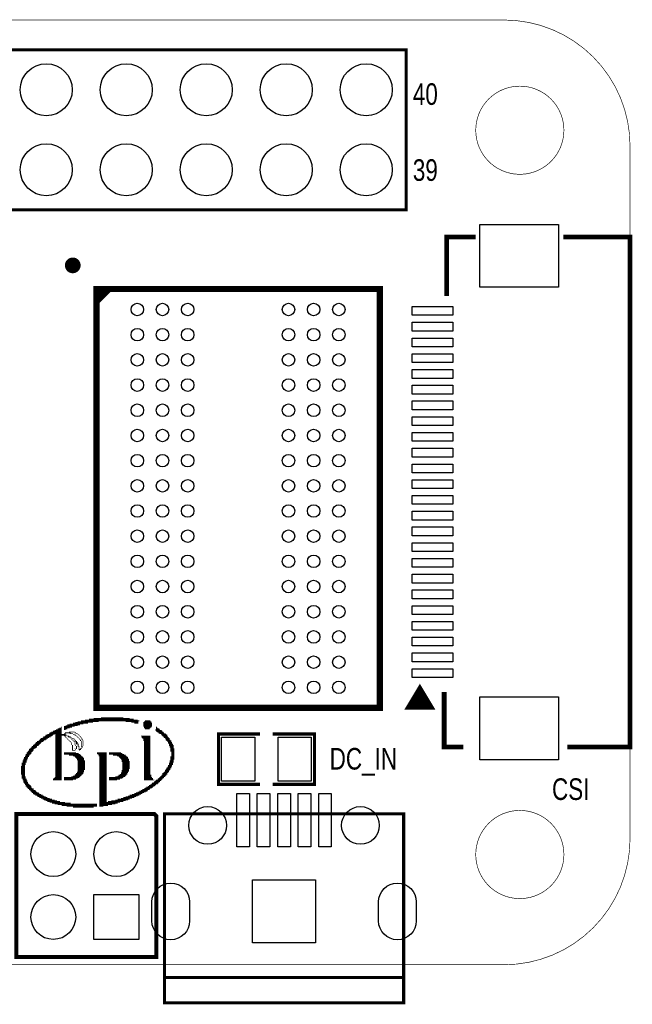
# Model space of a CAD drawing. Extents: x 95.8 to 160.9, y 30.2 to 61.5.
# Tile 3 of 3: x 141.4 to 160.9, y 30.2 to 61.5. Entities that reach past the tile are written whole.
import ezdxf

# ---------------------------------------------------------------- set-up
doc = ezdxf.new("R2010")
doc.units = 0
doc.header["$MEASUREMENT"] = 0
for name, color, linetype in [('BG_OUTLINE', 2, 'CONTINUOUS'), ('BG_SILKSCREEN_TOP', 1, 'CONTINUOUS'), ('PG_SILKSCREEN_TOP', 4, 'CONTINUOUS'), ('PIN_TOP', 5, 'CONTINUOUS')]:
    doc.layers.add(name, color=color, linetype=linetype)

msp = doc.modelspace()

# ---------------------------------------------------------------- linework, layer by layer
at = {"layer": 'BG_OUTLINE', "const_width": 0.01999}
for points in [[(99.821492, 31.496), (156.821505, 31.496, 0.414213), (160.821497, 35.495992), (160.821497, 57.495999, 0.414213), (156.821505, 61.495991), (99.821492, 61.495991, 0.414213), (95.8215, 57.495999), (95.8215, 35.495992, 0.414212)], [(158.721501, 57.995998, 1), (155.921499, 57.996002, 1)], [(158.721501, 34.995993, 1), (155.921499, 34.996007, 1)]]:
    msp.add_lwpolyline(points, format="xyb", close=True, dxfattribs=at)
at = {"layer": 'PG_SILKSCREEN_TOP'}
for points, const_width in [([(102.913307, 60.550806), (153.713307, 60.550806), (153.713307, 55.470806), (135.933307, 55.470806)], 0.099111), ([(155.9179, 54.607409), (154.998395, 54.607409), (154.998395, 52.7304)], 0.1524), ([(158.8262, 38.407289), (160.817611, 38.407289), (160.817611, 54.607409), (158.6992, 54.607409)], 0.1524), ([(143.873195, 52.753311), (144.073905, 52.953895)], 0.200711), ([(143.873195, 52.555089), (144.274489, 52.953895)], 0.200711), ([(154.528596, 39.6621), (153.766596, 39.6621), (154.147596, 40.2971), (154.528596, 39.6621), (154.401596, 39.6621), (154.401596, 39.7637), (153.893596, 39.7637), (153.944396, 39.8653), (154.325396, 39.8653), (154.274596, 39.9415), (153.995196, 39.9415), (154.147596, 40.1701), (154.249196, 40.0177), (154.122196, 40.0177)], 0.127), ([(154.917089, 40.1574), (154.917089, 38.407289), (155.5242, 38.407289)], 0.1524), ([(142.9004, 39.0906), (143.2814, 39.0906)], 0.0254), ([(142.9512, 39.116), (143.3576, 39.116)], 0.0254), ([(143.0274, 39.1414), (143.4592, 39.1414)], 0.0254), ([(143.129, 39.1668), (143.6116, 39.1668)], 0.0254), ([(143.2052, 39.1922), (143.764, 39.1922)], 0.0254), ([(143.2814, 39.2176), (143.9418, 39.2176)], 0.0254), ([(143.383, 39.243), (145.2372, 39.243)], 0.0254), ([(143.51, 39.2684), (145.1864, 39.2684)], 0.0254), ([(143.637, 39.2938), (145.0594, 39.2938)], 0.0254), ([(143.7894, 39.3192), (144.9324, 39.3192)], 0.0254), ([(144.018, 39.3446), (144.7292, 39.3446)], 0.0254), ([(144.8054, 39.2176), (145.2118, 39.2176)], 0.0254), ([(144.9832, 39.1922), (145.2118, 39.1922)], 0.0254), ([(145.0848, 39.1668), (145.2118, 39.1668)], 0.0254), ([(145.3642, 39.1922), (145.6182, 39.1922)], 0.0254), ([(145.3642, 39.1668), (145.6436, 39.1668)], 0.0254), ([(145.3642, 39.1414), (145.6436, 39.1414)], 0.0254), ([(145.3642, 39.116), (145.6436, 39.116)], 0.0254), ([(145.3642, 39.0906), (145.6436, 39.0906)], 0.0254), ([(145.3896, 39.2176), (145.6182, 39.2176)], 0.0254), ([(145.415, 39.243), (145.5928, 39.243)], 0.0254), ([(142.24, 38.7604), (142.4686, 38.7604)], 0.0254), ([(142.2654, 38.7858), (142.494, 38.7858)], 0.0254), ([(142.3162, 38.8112), (142.5448, 38.8112)], 0.0254), ([(142.367, 38.8366), (142.7734, 38.8366)], 0.0254), ([(142.3924, 38.862), (142.7734, 38.862)], 0.0254), ([(142.4432, 38.8874), (142.7734, 38.8874)], 0.0254), ([(142.494, 38.9128), (142.7734, 38.9128)], 0.0254), ([(142.5448, 38.9382), (142.7734, 38.9382)], 0.0254), ([(142.5702, 38.8112), (142.9004, 38.8112)], 0.0254), ([(142.5702, 38.7858), (142.9258, 38.7858)], 0.0254), ([(142.5702, 38.7604), (142.7734, 38.7604)], 0.0254), ([(142.5956, 38.9636), (142.7734, 38.9636)], 0.0254), ([(142.6464, 38.989), (142.7734, 38.989)], 0.0254), ([(142.6972, 39.0144), (142.7734, 39.0144)], 0.0254), ([(142.748, 39.0398), (142.7734, 39.0398)], 0.0254), ([(142.8496, 39.0652), (143.1798, 39.0652)], 0.0254), ([(142.8496, 39.0398), (143.1036, 39.0398)], 0.0254), ([(142.8496, 39.0144), (143.0274, 39.0144)], 0.0254), ([(142.8496, 38.989), (142.9512, 38.989)], 0.0254), ([(142.8496, 38.9636), (142.9004, 38.9636)], 0.0254), ([(142.8496, 38.8366), (142.9004, 38.8366)], 0.0254), ([(142.8496, 38.7604), (142.9004, 38.7604)], 0.0254), ([(142.875, 38.862), (143.0528, 38.862)], 0.0254), ([(142.9258, 38.7604), (143.002, 38.7604)], 0.0254), ([(143.002, 38.8874), (143.1798, 38.8874)], 0.0254), ([(143.0274, 38.8366), (143.129, 38.8366)], 0.0254), ([(143.129, 38.8112), (143.1798, 38.8112)], 0.0254), ([(143.1798, 38.862), (143.2306, 38.862)], 0.0254), ([(143.1798, 38.7858), (143.2306, 38.7858)], 0.0254), ([(143.2306, 38.8366), (143.2814, 38.8366)], 0.0254), ([(143.2306, 38.7604), (143.256, 38.7604)], 0.0254), ([(143.2814, 38.8112), (143.3068, 38.8112)], 0.0254), ([(143.3068, 38.7858), (143.3322, 38.7858)], 0.0254), ([(143.3322, 38.7604), (143.3576, 38.7604)], 0.0254), ([(145.288, 38.7604), (145.5928, 38.7604)], 0.0254), ([(145.3642, 39.0652), (145.6436, 39.0652)], 0.0254), ([(145.3896, 39.0398), (145.6182, 39.0398)], 0.0254), ([(145.3896, 39.0144), (145.5928, 39.0144)], 0.0254), ([(145.415, 38.989), (145.5674, 38.989)], 0.0254), ([(145.7452, 38.9636), (145.8976, 38.9636)], 0.0254), ([(145.7452, 38.9382), (145.9484, 38.9382)], 0.0254), ([(145.7706, 39.0398), (145.796, 39.0398)], 0.0254), ([(145.7706, 39.0144), (145.8214, 39.0144)], 0.0254), ([(145.7706, 38.989), (145.8722, 38.989)], 0.0254), ([(145.7706, 38.9128), (145.9738, 38.9128)], 0.0254), ([(145.796, 38.8874), (145.9992, 38.8874)], 0.0254), ([(145.8468, 38.862), (146.0246, 38.862)], 0.0254), ([(145.8722, 38.8366), (146.0754, 38.8366)], 0.0254), ([(145.923, 38.8112), (146.1008, 38.8112)], 0.0254), ([(145.9484, 38.7858), (146.1262, 38.7858)], 0.0254), ([(145.9738, 38.7604), (146.1262, 38.7604)], 0.0254), ([(149.07514, 37.2237), (147.7518, 37.2237), (147.7518, 38.8239), (149.07514, 38.8239)], 0.09906), ([(149.47646, 38.8239), (150.7998, 38.8239), (150.7998, 37.2237), (149.47646, 37.2237)], 0.09906), ([(141.859, 38.4556), (142.0368, 38.4556)], 0.0254), ([(141.8844, 38.481), (142.0622, 38.481)], 0.0254), ([(141.9098, 38.5064), (142.0876, 38.5064)], 0.0254), ([(141.9352, 38.5318), (142.113, 38.5318)], 0.0254), ([(141.9606, 38.5572), (142.1384, 38.5572)], 0.0254), ([(141.986, 38.5826), (142.1892, 38.5826)], 0.0254), ([(142.0368, 38.608), (142.2146, 38.608)], 0.0254), ([(142.0622, 38.6334), (142.2654, 38.6334)], 0.0254), ([(142.0876, 38.6588), (142.2908, 38.6588)], 0.0254), ([(142.113, 38.6842), (142.3416, 38.6842)], 0.0254), ([(142.1638, 38.7096), (142.367, 38.7096)], 0.0254), ([(142.1892, 38.735), (142.4178, 38.735)], 0.0254), ([(142.5702, 38.735), (142.7734, 38.735)], 0.0254), ([(142.5702, 38.7096), (142.7734, 38.7096)], 0.0254), ([(142.5702, 38.6842), (142.7734, 38.6842)], 0.0254), ([(142.5702, 38.6588), (142.7734, 38.6588)], 0.0254), ([(142.5702, 38.6334), (142.7734, 38.6334)], 0.0254), ([(142.5702, 38.608), (142.7734, 38.608)], 0.0254), ([(142.5702, 38.5826), (142.7734, 38.5826)], 0.0254), ([(142.5702, 38.5572), (142.7734, 38.5572)], 0.0254), ([(142.5702, 38.5318), (142.7734, 38.5318)], 0.0254), ([(142.5702, 38.5064), (142.7734, 38.5064)], 0.0254), ([(142.5702, 38.481), (142.7734, 38.481)], 0.0254), ([(142.5702, 38.4556), (142.7734, 38.4556)], 0.0254), ([(142.875, 38.735), (142.9004, 38.735)], 0.0254), ([(142.9004, 38.7096), (142.9258, 38.7096)], 0.0254), ([(142.9258, 38.6842), (142.9512, 38.6842)], 0.0254), ([(142.9512, 38.6588), (142.9766, 38.6588)], 0.0254), ([(142.9766, 38.735), (143.0528, 38.735)], 0.0254), ([(142.9766, 38.6334), (143.002, 38.6334)], 0.0254), ([(143.002, 38.608), (143.0274, 38.608)], 0.0254), ([(143.0274, 38.7096), (143.0528, 38.7096)], 0.0254), ([(143.0274, 38.5826), (143.0528, 38.5826)], 0.0254), ([(143.0528, 38.6842), (143.0782, 38.6842)], 0.0254), ([(143.0528, 38.5572), (143.0782, 38.5572)], 0.0254), ([(143.0782, 38.7096), (143.1036, 38.7096)], 0.0254), ([(143.0782, 38.6588), (143.1036, 38.6588)], 0.0254), ([(143.0782, 38.5318), (143.1036, 38.5318)], 0.0254), ([(143.0782, 38.5064), (143.1036, 38.5064)], 0.0254), ([(143.0782, 38.481), (143.1036, 38.481)], 0.0254), ([(143.1036, 38.6842), (143.1544, 38.6842)], 0.0254), ([(143.1036, 38.6334), (143.129, 38.6334)], 0.0254), ([(143.1036, 38.4556), (143.129, 38.4556)], 0.0254), ([(143.129, 38.608), (143.1544, 38.608)], 0.0254), ([(143.1544, 38.6588), (143.1798, 38.6588)], 0.0254), ([(143.1544, 38.5826), (143.1798, 38.5826)], 0.0254), ([(143.1798, 38.6334), (143.2052, 38.6334)], 0.0254), ([(143.1798, 38.608), (143.2306, 38.608)], 0.0254), ([(143.1798, 38.5572), (143.2052, 38.5572)], 0.0254), ([(143.1798, 38.5318), (143.2052, 38.5318)], 0.0254), ([(143.1798, 38.5064), (143.2052, 38.5064)], 0.0254), ([(143.1798, 38.481), (143.2052, 38.481)], 0.0254), ([(143.2052, 38.5826), (143.256, 38.5826)], 0.0254), ([(143.2052, 38.4556), (143.2306, 38.4556)], 0.0254), ([(143.2306, 38.5572), (143.2814, 38.5572)], 0.0254), ([(143.2306, 38.5318), (143.2814, 38.5318)], 0.0254), ([(143.2306, 38.5064), (143.3068, 38.5064)], 0.0254), ([(143.256, 38.735), (143.2814, 38.735)], 0.0254), ([(143.2814, 38.7096), (143.3068, 38.7096)], 0.0254), ([(143.2814, 38.481), (143.3068, 38.481)], 0.0254), ([(143.2814, 38.4556), (143.3068, 38.4556)], 0.0254), ([(143.3068, 38.6842), (143.3322, 38.6842)], 0.0254), ([(143.3322, 38.6588), (143.3576, 38.6588)], 0.0254), ([(143.3576, 38.735), (143.383, 38.735)], 0.0254), ([(143.3576, 38.6334), (143.383, 38.6334)], 0.0254), ([(143.3576, 38.608), (143.383, 38.608)], 0.0254), ([(143.383, 38.7096), (143.4084, 38.7096)], 0.0254), ([(143.383, 38.6842), (143.4084, 38.6842)], 0.0254), ([(143.383, 38.5826), (143.4084, 38.5826)], 0.0254), ([(143.383, 38.5572), (143.4084, 38.5572)], 0.0254), ([(143.383, 38.5318), (143.4084, 38.5318)], 0.0254), ([(143.383, 38.5064), (143.4084, 38.5064)], 0.0254), ([(143.383, 38.481), (143.4084, 38.481)], 0.0254), ([(143.383, 38.4556), (143.4084, 38.4556)], 0.0254), ([(143.4084, 38.6588), (143.4338, 38.6588)], 0.0254), ([(143.4084, 38.6334), (143.4338, 38.6334)], 0.0254), ([(143.4338, 38.608), (143.4592, 38.608)], 0.0254), ([(143.4338, 38.5826), (143.4592, 38.5826)], 0.0254), ([(143.4338, 38.5572), (143.4592, 38.5572)], 0.0254), ([(143.4338, 38.5318), (143.4592, 38.5318)], 0.0254), ([(143.4338, 38.5064), (143.4592, 38.5064)], 0.0254), ([(143.4338, 38.481), (143.4592, 38.481)], 0.0254), ([(143.4338, 38.4556), (143.4592, 38.4556)], 0.0254), ([(145.3134, 38.735), (145.5928, 38.735)], 0.0254), ([(145.3134, 38.7096), (145.5928, 38.7096)], 0.0254), ([(145.3388, 38.6842), (145.5928, 38.6842)], 0.0254), ([(145.3642, 38.6588), (145.5928, 38.6588)], 0.0254), ([(145.3642, 38.6334), (145.5928, 38.6334)], 0.0254), ([(145.3642, 38.608), (145.5928, 38.608)], 0.0254), ([(145.3896, 38.5826), (145.5928, 38.5826)], 0.0254), ([(145.3896, 38.5572), (145.5928, 38.5572)], 0.0254), ([(145.3896, 38.5318), (145.5928, 38.5318)], 0.0254), ([(145.3896, 38.5064), (145.5928, 38.5064)], 0.0254), ([(145.3896, 38.481), (145.5928, 38.481)], 0.0254), ([(145.3896, 38.4556), (145.5928, 38.4556)], 0.0254), ([(145.9992, 38.735), (146.1516, 38.735)], 0.0254), ([(146.0246, 38.7096), (146.177, 38.7096)], 0.0254), ([(146.05, 38.6842), (146.2024, 38.6842)], 0.0254), ([(146.0754, 38.6588), (146.2024, 38.6588)], 0.0254), ([(146.0754, 38.6334), (146.2278, 38.6334)], 0.0254), ([(146.1008, 38.608), (146.2532, 38.608)], 0.0254), ([(146.1262, 38.5826), (146.2532, 38.5826)], 0.0254), ([(146.1516, 38.5572), (146.2786, 38.5572)], 0.0254), ([(146.1516, 38.5318), (146.2786, 38.5318)], 0.0254), ([(146.177, 38.5064), (146.304, 38.5064)], 0.0254), ([(146.177, 38.481), (146.304, 38.481)], 0.0254), ([(146.177, 38.4556), (146.3294, 38.4556)], 0.0254), ([(141.6304, 38.1762), (141.7828, 38.1762)], 0.0254), ([(141.6304, 38.1508), (141.7574, 38.1508)], 0.0254), ([(141.6558, 38.227), (141.8082, 38.227)], 0.0254), ([(141.6558, 38.2016), (141.8082, 38.2016)], 0.0254), ([(141.6812, 38.2524), (141.8336, 38.2524)], 0.0254), ([(141.7066, 38.2778), (141.859, 38.2778)], 0.0254), ([(141.732, 38.3286), (141.8844, 38.3286)], 0.0254), ([(141.732, 38.3032), (141.8844, 38.3032)], 0.0254), ([(141.7574, 38.354), (141.9098, 38.354)], 0.0254), ([(141.7828, 38.3794), (141.9606, 38.3794)], 0.0254), ([(141.8082, 38.4048), (141.986, 38.4048)], 0.0254), ([(141.8336, 38.4302), (141.986, 38.4302)], 0.0254), ([(142.5702, 38.4302), (142.7734, 38.4302)], 0.0254), ([(142.5702, 38.4048), (142.7734, 38.4048)], 0.0254), ([(142.5702, 38.3794), (142.7734, 38.3794)], 0.0254), ([(142.5702, 38.354), (142.7734, 38.354)], 0.0254), ([(142.5702, 38.3286), (142.7734, 38.3286)], 0.0254), ([(142.5702, 38.3032), (142.7734, 38.3032)], 0.0254), ([(142.5702, 38.2778), (142.7734, 38.2778)], 0.0254), ([(142.5702, 38.2524), (142.7734, 38.2524)], 0.0254), ([(142.5702, 38.227), (142.7734, 38.227)], 0.0254), ([(142.5702, 38.2016), (142.7734, 38.2016)], 0.0254), ([(142.5702, 38.1762), (142.7734, 38.1762)], 0.0254), ([(142.5702, 38.1508), (142.7734, 38.1508)], 0.0254), ([(142.8496, 38.227), (143.2306, 38.227)], 0.0254), ([(142.8496, 38.2016), (143.3068, 38.2016)], 0.0254), ([(142.8496, 38.1762), (143.3576, 38.1762)], 0.0254), ([(143.002, 38.1508), (143.383, 38.1508)], 0.0254), ([(143.1036, 38.4302), (143.129, 38.4302)], 0.0254), ([(143.1036, 38.4048), (143.129, 38.4048)], 0.0254), ([(143.1036, 38.3794), (143.129, 38.3794)], 0.0254), ([(143.1036, 38.354), (143.129, 38.354)], 0.0254), ([(143.1036, 38.3286), (143.129, 38.3286)], 0.0254), ([(143.1036, 38.3032), (143.2052, 38.3032)], 0.0254), ([(143.1798, 38.354), (143.2052, 38.354)], 0.0254), ([(143.2052, 38.3286), (143.2306, 38.3286)], 0.0254), ([(143.2306, 38.4302), (143.256, 38.4302)], 0.0254), ([(143.2306, 38.4048), (143.256, 38.4048)], 0.0254), ([(143.2306, 38.3794), (143.256, 38.3794)], 0.0254), ([(143.2306, 38.354), (143.256, 38.354)], 0.0254), ([(143.2814, 38.4302), (143.3322, 38.4302)], 0.0254), ([(143.3068, 38.4048), (143.3322, 38.4048)], 0.0254), ([(143.3068, 38.3794), (143.3322, 38.3794)], 0.0254), ([(143.3068, 38.354), (143.3322, 38.354)], 0.0254), ([(143.3068, 38.3286), (143.383, 38.3286)], 0.0254), ([(143.3322, 38.3032), (143.3576, 38.3032)], 0.0254), ([(143.3576, 38.354), (143.4084, 38.354)], 0.0254), ([(143.383, 38.4302), (143.4338, 38.4302)], 0.0254), ([(143.383, 38.3794), (143.4084, 38.3794)], 0.0254), ([(143.4084, 38.4048), (143.4338, 38.4048)], 0.0254), ([(143.891, 38.227), (144.1958, 38.227)], 0.0254), ([(143.891, 38.2016), (144.1958, 38.2016)], 0.0254), ([(143.9164, 38.1762), (144.1958, 38.1762)], 0.0254), ([(143.9418, 38.1508), (144.1958, 38.1508)], 0.0254), ([(144.272, 38.227), (144.653, 38.227)], 0.0254), ([(144.272, 38.2016), (144.7038, 38.2016)], 0.0254), ([(144.272, 38.1762), (144.7546, 38.1762)], 0.0254), ([(144.399, 38.1508), (144.8054, 38.1508)], 0.0254), ([(145.3896, 38.4302), (145.5928, 38.4302)], 0.0254), ([(145.3896, 38.4048), (145.5928, 38.4048)], 0.0254), ([(145.3896, 38.3794), (145.5928, 38.3794)], 0.0254), ([(145.3896, 38.354), (145.5928, 38.354)], 0.0254), ([(145.3896, 38.3286), (145.5928, 38.3286)], 0.0254), ([(145.3896, 38.3032), (145.5928, 38.3032)], 0.0254), ([(145.3896, 38.2778), (145.5928, 38.2778)], 0.0254), ([(145.3896, 38.2524), (145.5928, 38.2524)], 0.0254), ([(145.3896, 38.227), (145.5928, 38.227)], 0.0254), ([(145.3896, 38.2016), (145.5928, 38.2016)], 0.0254), ([(145.3896, 38.1762), (145.5928, 38.1762)], 0.0254), ([(145.3896, 38.1508), (145.5928, 38.1508)], 0.0254), ([(146.2024, 38.4302), (146.3294, 38.4302)], 0.0254), ([(146.2024, 38.4048), (146.3294, 38.4048)], 0.0254), ([(146.2278, 38.3794), (146.3294, 38.3794)], 0.0254), ([(146.2278, 38.354), (146.3548, 38.354)], 0.0254), ([(146.2278, 38.3286), (146.3548, 38.3286)], 0.0254), ([(146.2278, 38.3032), (146.3548, 38.3032)], 0.0254), ([(146.2278, 38.2778), (146.3548, 38.2778)], 0.0254), ([(146.2532, 38.2524), (146.3548, 38.2524)], 0.0254), ([(146.2532, 38.227), (146.3548, 38.227)], 0.0254), ([(146.2532, 38.2016), (146.3548, 38.2016)], 0.0254), ([(146.2532, 38.1762), (146.3548, 38.1762)], 0.0254), ([(146.2532, 38.1508), (146.3548, 38.1508)], 0.0254), ([(141.5034, 37.8968), (141.6304, 37.8968)], 0.0254), ([(141.5034, 37.8714), (141.6304, 37.8714)], 0.0254), ([(141.5034, 37.846), (141.6304, 37.846)], 0.0254), ([(141.5034, 37.8206), (141.605, 37.8206)], 0.0254), ([(141.5288, 37.973), (141.6558, 37.973)], 0.0254), ([(141.5288, 37.9476), (141.6558, 37.9476)], 0.0254), ([(141.5288, 37.9222), (141.6558, 37.9222)], 0.0254), ([(141.5542, 38.0238), (141.6812, 38.0238)], 0.0254), ([(141.5542, 37.9984), (141.6812, 37.9984)], 0.0254), ([(141.5796, 38.0746), (141.7066, 38.0746)], 0.0254), ([(141.5796, 38.0492), (141.7066, 38.0492)], 0.0254), ([(141.605, 38.1254), (141.732, 38.1254)], 0.0254), ([(141.605, 38.1), (141.732, 38.1)], 0.0254), ([(142.5702, 38.1254), (142.7734, 38.1254)], 0.0254), ([(142.5702, 38.1), (142.7734, 38.1)], 0.0254), ([(142.5702, 38.0746), (142.7734, 38.0746)], 0.0254), ([(142.5702, 38.0492), (142.7734, 38.0492)], 0.0254), ([(142.5702, 38.0238), (142.7734, 38.0238)], 0.0254), ([(142.5702, 37.9984), (142.7734, 37.9984)], 0.0254), ([(142.5702, 37.973), (142.7734, 37.973)], 0.0254), ([(142.5702, 37.9476), (142.7734, 37.9476)], 0.0254), ([(142.5702, 37.9222), (142.7734, 37.9222)], 0.0254), ([(142.5702, 37.8968), (142.7734, 37.8968)], 0.0254), ([(142.5702, 37.8714), (142.7734, 37.8714)], 0.0254), ([(142.5702, 37.846), (142.7734, 37.846)], 0.0254), ([(142.5702, 37.8206), (142.7734, 37.8206)], 0.0254), ([(143.129, 38.1254), (143.4084, 38.1254)], 0.0254), ([(143.1798, 38.1), (143.4338, 38.1)], 0.0254), ([(143.2052, 38.0746), (143.4592, 38.0746)], 0.0254), ([(143.2306, 38.0492), (143.4846, 38.0492)], 0.0254), ([(143.256, 38.0238), (143.4846, 38.0238)], 0.0254), ([(143.256, 37.9984), (143.4846, 37.9984)], 0.0254), ([(143.2814, 37.973), (143.51, 37.973)], 0.0254), ([(143.2814, 37.9476), (143.51, 37.9476)], 0.0254), ([(143.2814, 37.9222), (143.51, 37.9222)], 0.0254), ([(143.2814, 37.8968), (143.51, 37.8968)], 0.0254), ([(143.2814, 37.8714), (143.51, 37.8714)], 0.0254), ([(143.2814, 37.846), (143.51, 37.846)], 0.0254), ([(143.2814, 37.8206), (143.51, 37.8206)], 0.0254), ([(143.9418, 38.1254), (144.1958, 38.1254)], 0.0254), ([(143.9672, 38.1), (144.1958, 38.1)], 0.0254), ([(143.9672, 38.0746), (144.1958, 38.0746)], 0.0254), ([(143.9672, 38.0492), (144.1958, 38.0492)], 0.0254), ([(143.9672, 38.0238), (144.1958, 38.0238)], 0.0254), ([(143.9672, 37.9984), (144.1958, 37.9984)], 0.0254), ([(143.9672, 37.973), (144.1958, 37.973)], 0.0254), ([(143.9672, 37.9476), (144.1958, 37.9476)], 0.0254), ([(143.9672, 37.9222), (144.1958, 37.9222)], 0.0254), ([(143.9672, 37.8968), (144.1958, 37.8968)], 0.0254), ([(143.9672, 37.8714), (144.1958, 37.8714)], 0.0254), ([(143.9672, 37.846), (144.1958, 37.846)], 0.0254), ([(143.9672, 37.8206), (144.1958, 37.8206)], 0.0254), ([(144.526, 38.1254), (144.8308, 38.1254)], 0.0254), ([(144.5768, 38.1), (144.8562, 38.1)], 0.0254), ([(144.6022, 38.0746), (144.8816, 38.0746)], 0.0254), ([(144.6276, 38.0492), (144.8816, 38.0492)], 0.0254), ([(144.653, 38.0238), (144.907, 38.0238)], 0.0254), ([(144.6784, 37.9984), (144.907, 37.9984)], 0.0254), ([(144.6784, 37.973), (144.907, 37.973)], 0.0254), ([(144.6784, 37.9476), (144.9324, 37.9476)], 0.0254), ([(144.7038, 37.9222), (144.9324, 37.9222)], 0.0254), ([(144.7038, 37.8968), (144.9324, 37.8968)], 0.0254), ([(144.7038, 37.8714), (144.9324, 37.8714)], 0.0254), ([(144.7038, 37.846), (144.9324, 37.846)], 0.0254), ([(144.7038, 37.8206), (144.9324, 37.8206)], 0.0254), ([(145.3896, 38.1254), (145.5928, 38.1254)], 0.0254), ([(145.3896, 38.1), (145.5928, 38.1)], 0.0254), ([(145.3896, 38.0746), (145.5928, 38.0746)], 0.0254), ([(145.3896, 38.0492), (145.5928, 38.0492)], 0.0254), ([(145.3896, 38.0238), (145.5928, 38.0238)], 0.0254), ([(145.3896, 37.9984), (145.5928, 37.9984)], 0.0254), ([(145.3896, 37.973), (145.5928, 37.973)], 0.0254), ([(145.3896, 37.9476), (145.5928, 37.9476)], 0.0254), ([(145.3896, 37.9222), (145.5928, 37.9222)], 0.0254), ([(145.3896, 37.8968), (145.5928, 37.8968)], 0.0254), ([(145.3896, 37.8714), (145.5928, 37.8714)], 0.0254), ([(145.3896, 37.846), (145.5928, 37.846)], 0.0254), ([(145.3896, 37.8206), (145.5928, 37.8206)], 0.0254), ([(146.1516, 37.8206), (146.2786, 37.8206)], 0.0254), ([(146.177, 37.8968), (146.304, 37.8968)], 0.0254), ([(146.177, 37.8714), (146.304, 37.8714)], 0.0254), ([(146.177, 37.846), (146.304, 37.846)], 0.0254), ([(146.2024, 37.973), (146.3294, 37.973)], 0.0254), ([(146.2024, 37.9476), (146.3294, 37.9476)], 0.0254), ([(146.2024, 37.9222), (146.3294, 37.9222)], 0.0254), ([(146.2278, 38.1), (146.3548, 38.1)], 0.0254), ([(146.2278, 38.0746), (146.3548, 38.0746)], 0.0254), ([(146.2278, 38.0492), (146.3548, 38.0492)], 0.0254), ([(146.2278, 38.0238), (146.3548, 38.0238)], 0.0254), ([(146.2278, 37.9984), (146.3294, 37.9984)], 0.0254), ([(146.2532, 38.1254), (146.3548, 38.1254)], 0.0254), ([(141.478, 37.7952), (141.605, 37.7952)], 0.0254), ([(141.478, 37.7698), (141.605, 37.7698)], 0.0254), ([(141.478, 37.7444), (141.605, 37.7444)], 0.0254), ([(141.478, 37.719), (141.605, 37.719)], 0.0254), ([(141.478, 37.6936), (141.605, 37.6936)], 0.0254), ([(141.478, 37.6682), (141.605, 37.6682)], 0.0254), ([(141.478, 37.6428), (141.605, 37.6428)], 0.0254), ([(141.478, 37.6174), (141.605, 37.6174)], 0.0254), ([(141.478, 37.592), (141.605, 37.592)], 0.0254), ([(141.478, 37.5666), (141.605, 37.5666)], 0.0254), ([(141.478, 37.5412), (141.605, 37.5412)], 0.0254), ([(141.5034, 37.5158), (141.605, 37.5158)], 0.0254), ([(142.5702, 37.7952), (142.7734, 37.7952)], 0.0254), ([(142.5702, 37.7698), (142.7734, 37.7698)], 0.0254), ([(142.5702, 37.7444), (142.7734, 37.7444)], 0.0254), ([(142.5702, 37.719), (142.7734, 37.719)], 0.0254), ([(142.5702, 37.6936), (142.7734, 37.6936)], 0.0254), ([(142.5702, 37.6682), (142.7734, 37.6682)], 0.0254), ([(142.5702, 37.6428), (142.7734, 37.6428)], 0.0254), ([(142.5702, 37.6174), (142.7734, 37.6174)], 0.0254), ([(142.5702, 37.592), (142.7734, 37.592)], 0.0254), ([(142.5702, 37.5666), (142.7734, 37.5666)], 0.0254), ([(142.5702, 37.5412), (142.7734, 37.5412)], 0.0254), ([(142.5702, 37.5158), (142.7734, 37.5158)], 0.0254), ([(143.1798, 37.5158), (143.4084, 37.5158)], 0.0254), ([(143.2052, 37.5412), (143.4338, 37.5412)], 0.0254), ([(143.2306, 37.5666), (143.4592, 37.5666)], 0.0254), ([(143.256, 37.6174), (143.4846, 37.6174)], 0.0254), ([(143.256, 37.592), (143.4592, 37.592)], 0.0254), ([(143.2814, 37.7952), (143.51, 37.7952)], 0.0254), ([(143.2814, 37.7698), (143.51, 37.7698)], 0.0254), ([(143.2814, 37.7444), (143.51, 37.7444)], 0.0254), ([(143.2814, 37.719), (143.51, 37.719)], 0.0254), ([(143.2814, 37.6936), (143.51, 37.6936)], 0.0254), ([(143.2814, 37.6682), (143.4846, 37.6682)], 0.0254), ([(143.2814, 37.6428), (143.4846, 37.6428)], 0.0254), ([(143.9672, 37.7952), (144.1958, 37.7952)], 0.0254), ([(143.9672, 37.7698), (144.1958, 37.7698)], 0.0254), ([(143.9672, 37.7444), (144.1958, 37.7444)], 0.0254), ([(143.9672, 37.719), (144.1958, 37.719)], 0.0254), ([(143.9672, 37.6936), (144.1958, 37.6936)], 0.0254), ([(143.9672, 37.6682), (144.1958, 37.6682)], 0.0254), ([(143.9672, 37.6428), (144.1958, 37.6428)], 0.0254), ([(143.9672, 37.6174), (144.1958, 37.6174)], 0.0254), ([(143.9672, 37.592), (144.1958, 37.592)], 0.0254), ([(143.9672, 37.5666), (144.1958, 37.5666)], 0.0254), ([(143.9672, 37.5412), (144.1958, 37.5412)], 0.0254), ([(143.9672, 37.5158), (144.1958, 37.5158)], 0.0254), ([(144.5768, 37.5158), (144.8308, 37.5158)], 0.0254), ([(144.6276, 37.5412), (144.8562, 37.5412)], 0.0254), ([(144.653, 37.592), (144.8816, 37.592)], 0.0254), ([(144.653, 37.5666), (144.8562, 37.5666)], 0.0254), ([(144.6784, 37.6682), (144.907, 37.6682)], 0.0254), ([(144.6784, 37.6428), (144.907, 37.6428)], 0.0254), ([(144.6784, 37.6174), (144.8816, 37.6174)], 0.0254), ([(144.7038, 37.7952), (144.9324, 37.7952)], 0.0254), ([(144.7038, 37.7698), (144.9324, 37.7698)], 0.0254), ([(144.7038, 37.7444), (144.9324, 37.7444)], 0.0254), ([(144.7038, 37.719), (144.9324, 37.719)], 0.0254), ([(144.7038, 37.6936), (144.907, 37.6936)], 0.0254), ([(145.3896, 37.7952), (145.5928, 37.7952)], 0.0254), ([(145.3896, 37.7698), (145.5928, 37.7698)], 0.0254), ([(145.3896, 37.7444), (145.5928, 37.7444)], 0.0254), ([(145.3896, 37.719), (145.5928, 37.719)], 0.0254), ([(145.3896, 37.6936), (145.5928, 37.6936)], 0.0254), ([(145.3896, 37.6682), (145.5928, 37.6682)], 0.0254), ([(145.3896, 37.6428), (145.5928, 37.6428)], 0.0254), ([(145.3896, 37.6174), (145.5928, 37.6174)], 0.0254), ([(145.3896, 37.592), (145.5928, 37.592)], 0.0254), ([(145.3896, 37.5666), (145.5928, 37.5666)], 0.0254), ([(145.3896, 37.5412), (145.5928, 37.5412)], 0.0254), ([(145.3896, 37.5158), (145.6182, 37.5158)], 0.0254), ([(145.9484, 37.5158), (146.1008, 37.5158)], 0.0254), ([(145.9738, 37.5666), (146.1262, 37.5666)], 0.0254), ([(145.9738, 37.5412), (146.1262, 37.5412)], 0.0254), ([(145.9992, 37.592), (146.1516, 37.592)], 0.0254), ([(146.0246, 37.6174), (146.177, 37.6174)], 0.0254), ([(146.05, 37.6682), (146.2024, 37.6682)], 0.0254), ([(146.05, 37.6428), (146.177, 37.6428)], 0.0254), ([(146.0754, 37.6936), (146.2278, 37.6936)], 0.0254), ([(146.1008, 37.7444), (146.2532, 37.7444)], 0.0254), ([(146.1008, 37.719), (146.2278, 37.719)], 0.0254), ([(146.1262, 37.7698), (146.2532, 37.7698)], 0.0254), ([(146.1516, 37.7952), (146.2786, 37.7952)], 0.0254), ([(141.5034, 37.4904), (141.605, 37.4904)], 0.0254), ([(141.5034, 37.465), (141.6304, 37.465)], 0.0254), ([(141.5034, 37.4396), (141.6304, 37.4396)], 0.0254), ([(141.5034, 37.4142), (141.6304, 37.4142)], 0.0254), ([(141.5288, 37.3888), (141.6558, 37.3888)], 0.0254), ([(141.5288, 37.3634), (141.6558, 37.3634)], 0.0254), ([(141.5542, 37.338), (141.6812, 37.338)], 0.0254), ([(141.5542, 37.3126), (141.6812, 37.3126)], 0.0254), ([(141.5542, 37.2872), (141.7066, 37.2872)], 0.0254), ([(141.5796, 37.2618), (141.7066, 37.2618)], 0.0254), ([(141.605, 37.2364), (141.732, 37.2364)], 0.0254), ([(141.605, 37.211), (141.7574, 37.211)], 0.0254), ([(142.494, 37.3888), (142.7734, 37.3888)], 0.0254), ([(142.494, 37.3634), (142.7734, 37.3634)], 0.0254), ([(142.5194, 37.4142), (142.7734, 37.4142)], 0.0254), ([(142.5448, 37.4396), (142.7734, 37.4396)], 0.0254), ([(142.5702, 37.4904), (142.7734, 37.4904)], 0.0254), ([(142.5702, 37.465), (142.7734, 37.465)], 0.0254), ([(142.8496, 37.4396), (143.3322, 37.4396)], 0.0254), ([(142.8496, 37.4142), (143.2814, 37.4142)], 0.0254), ([(142.8496, 37.3888), (143.2306, 37.3888)], 0.0254), ([(142.8496, 37.3634), (143.129, 37.3634)], 0.0254), ([(143.0782, 37.465), (143.3576, 37.465)], 0.0254), ([(143.129, 37.4904), (143.383, 37.4904)], 0.0254), ([(143.9672, 37.4904), (144.1958, 37.4904)], 0.0254), ([(143.9672, 37.465), (144.1958, 37.465)], 0.0254), ([(143.9672, 37.4396), (144.1958, 37.4396)], 0.0254), ([(143.9672, 37.4142), (144.1958, 37.4142)], 0.0254), ([(143.9672, 37.3888), (144.1958, 37.3888)], 0.0254), ([(143.9672, 37.3634), (144.1958, 37.3634)], 0.0254), ([(143.9672, 37.338), (144.1958, 37.338)], 0.0254), ([(143.9672, 37.3126), (144.1958, 37.3126)], 0.0254), ([(143.9672, 37.2872), (144.1958, 37.2872)], 0.0254), ([(143.9672, 37.2618), (144.1958, 37.2618)], 0.0254), ([(143.9672, 37.2364), (144.1958, 37.2364)], 0.0254), ([(143.9672, 37.211), (144.1958, 37.211)], 0.0254), ([(144.272, 37.4396), (144.7292, 37.4396)], 0.0254), ([(144.272, 37.4142), (144.7038, 37.4142)], 0.0254), ([(144.272, 37.3888), (144.6276, 37.3888)], 0.0254), ([(144.272, 37.3634), (144.526, 37.3634)], 0.0254), ([(144.4752, 37.465), (144.78, 37.465)], 0.0254), ([(144.5514, 37.4904), (144.8054, 37.4904)], 0.0254), ([(145.3896, 37.4904), (145.6182, 37.4904)], 0.0254), ([(145.3896, 37.465), (145.6182, 37.465)], 0.0254), ([(145.3896, 37.4396), (145.6436, 37.4396)], 0.0254), ([(145.3896, 37.4142), (145.669, 37.4142)], 0.0254), ([(145.3896, 37.3888), (145.669, 37.3888)], 0.0254), ([(145.3896, 37.3634), (145.7198, 37.3634)], 0.0254), ([(145.5928, 37.211), (145.7706, 37.211)], 0.0254), ([(145.6182, 37.2364), (145.8214, 37.2364)], 0.0254), ([(145.6436, 37.2618), (145.8468, 37.2618)], 0.0254), ([(145.6944, 37.2872), (145.8722, 37.2872)], 0.0254), ([(145.7198, 37.3126), (145.8976, 37.3126)], 0.0254), ([(145.7452, 37.338), (145.923, 37.338)], 0.0254), ([(145.7706, 37.3634), (145.9484, 37.3634)], 0.0254), ([(145.8214, 37.3888), (145.9738, 37.3888)], 0.0254), ([(145.8468, 37.4142), (145.9992, 37.4142)], 0.0254), ([(145.8722, 37.4396), (146.0246, 37.4396)], 0.0254), ([(145.8976, 37.465), (146.05, 37.465)], 0.0254), ([(145.923, 37.4904), (146.0754, 37.4904)], 0.0254), ([(141.6304, 37.1856), (141.7828, 37.1856)], 0.0254), ([(141.6304, 37.1602), (141.8082, 37.1602)], 0.0254), ([(141.6558, 37.1348), (141.8082, 37.1348)], 0.0254), ([(141.6812, 37.1094), (141.8336, 37.1094)], 0.0254), ([(141.7066, 37.084), (141.8844, 37.084)], 0.0254), ([(141.732, 37.0586), (141.8844, 37.0586)], 0.0254), ([(141.7574, 37.0332), (141.9352, 37.0332)], 0.0254), ([(141.7828, 37.0078), (141.9606, 37.0078)], 0.0254), ([(141.8082, 36.9824), (141.986, 36.9824)], 0.0254), ([(141.8336, 36.957), (142.0368, 36.957)], 0.0254), ([(141.859, 36.9316), (142.0622, 36.9316)], 0.0254), ([(141.8844, 36.9062), (142.113, 36.9062)], 0.0254), ([(143.9672, 37.1856), (144.1958, 37.1856)], 0.0254), ([(143.9672, 37.1602), (144.1958, 37.1602)], 0.0254), ([(143.9672, 37.1348), (144.1958, 37.1348)], 0.0254), ([(143.9672, 37.1094), (144.1958, 37.1094)], 0.0254), ([(143.9672, 37.084), (144.1958, 37.084)], 0.0254), ([(143.9672, 37.0586), (144.1958, 37.0586)], 0.0254), ([(143.9672, 37.0332), (144.1958, 37.0332)], 0.0254), ([(143.9672, 37.0078), (144.1958, 37.0078)], 0.0254), ([(143.9672, 36.9824), (144.1958, 36.9824)], 0.0254), ([(143.9672, 36.957), (144.1958, 36.957)], 0.0254), ([(143.9672, 36.9316), (144.1958, 36.9316)], 0.0254), ([(143.9672, 36.9062), (144.1958, 36.9062)], 0.0254), ([(145.0086, 36.9062), (145.288, 36.9062)], 0.0254), ([(145.0848, 36.9316), (145.3388, 36.9316)], 0.0254), ([(145.1356, 36.957), (145.3896, 36.957)], 0.0254), ([(145.1864, 36.9824), (145.4404, 36.9824)], 0.0254), ([(145.2372, 37.0078), (145.4912, 37.0078)], 0.0254), ([(145.288, 37.0332), (145.5166, 37.0332)], 0.0254), ([(145.3388, 37.0586), (145.5674, 37.0586)], 0.0254), ([(145.3896, 37.084), (145.5928, 37.084)], 0.0254), ([(145.415, 37.1094), (145.6436, 37.1094)], 0.0254), ([(145.4658, 37.1348), (145.669, 37.1348)], 0.0254), ([(145.5166, 37.1602), (145.7198, 37.1602)], 0.0254), ([(145.542, 37.1856), (145.7452, 37.1856)], 0.0254), ([(141.9352, 36.8808), (142.1638, 36.8808)], 0.0254), ([(141.986, 36.8554), (142.2146, 36.8554)], 0.0254), ([(142.0114, 36.83), (142.2654, 36.83)], 0.0254), ([(142.0622, 36.8046), (142.3162, 36.8046)], 0.0254), ([(142.113, 36.7792), (142.3924, 36.7792)], 0.0254), ([(142.1638, 36.7538), (142.4686, 36.7538)], 0.0254), ([(142.2146, 36.7284), (142.5448, 36.7284)], 0.0254), ([(142.2654, 36.703), (142.621, 36.703)], 0.0254), ([(142.3162, 36.6776), (142.7226, 36.6776)], 0.0254), ([(142.3924, 36.6522), (142.875, 36.6522)], 0.0254), ([(142.4686, 36.6268), (143.0528, 36.6268)], 0.0254), ([(142.5448, 36.6014), (143.891, 36.6014)], 0.0254), ([(142.6464, 36.576), (143.891, 36.576)], 0.0254), ([(143.9672, 36.8808), (144.1958, 36.8808)], 0.0254), ([(143.9672, 36.8554), (144.1958, 36.8554)], 0.0254), ([(143.9672, 36.83), (144.1958, 36.83)], 0.0254), ([(143.9672, 36.8046), (144.1958, 36.8046)], 0.0254), ([(143.9672, 36.7792), (144.1958, 36.7792)], 0.0254), ([(143.9672, 36.7538), (144.1958, 36.7538)], 0.0254), ([(143.9672, 36.7284), (144.1958, 36.7284)], 0.0254), ([(143.9672, 36.703), (144.1958, 36.703)], 0.0254), ([(143.9672, 36.6776), (144.1958, 36.6776)], 0.0254), ([(143.9672, 36.6522), (144.6276, 36.6522)], 0.0254), ([(143.9672, 36.6268), (144.5514, 36.6268)], 0.0254), ([(143.9672, 36.6014), (144.4752, 36.6014)], 0.0254), ([(143.9672, 36.576), (144.3736, 36.576)], 0.0254), ([(144.2466, 36.6776), (144.7292, 36.6776)], 0.0254), ([(144.3482, 36.703), (144.8054, 36.703)], 0.0254), ([(144.4752, 36.7284), (144.8816, 36.7284)], 0.0254), ([(144.5514, 36.7538), (144.9324, 36.7538)], 0.0254), ([(144.653, 36.7792), (145.0086, 36.7792)], 0.0254), ([(144.7292, 36.8046), (145.0848, 36.8046)], 0.0254), ([(144.8054, 36.83), (145.1356, 36.83)], 0.0254), ([(144.8816, 36.8554), (145.1864, 36.8554)], 0.0254), ([(144.9324, 36.8808), (145.2372, 36.8808)], 0.0254), ([(142.7734, 36.5506), (143.891, 36.5506)], 0.0254), ([(142.9258, 36.5252), (143.891, 36.5252)], 0.0254), ([(143.129, 36.4998), (143.7894, 36.4998)], 0.0254), ([(143.9672, 36.5506), (144.2466, 36.5506)], 0.0254), ([(143.9672, 36.5252), (144.0942, 36.5252)], 0.0254), ([(146.034811, 31.088813), (153.634491, 31.088813)], 0.099111)]:
    msp.add_lwpolyline(points, dxfattribs=dict(at, const_width=const_width))
at = {"layer": 'PG_SILKSCREEN_TOP', "const_width": 0.248895}
msp.add_lwpolyline([(143.249498, 53.704211, 1), (142.998696, 53.704207, 1)], format="xyb", close=True, dxfattribs=at)
at = {"layer": 'PG_SILKSCREEN_TOP'}
for points, const_width in [([(143.873195, 39.654505), (152.875005, 39.654505), (152.875005, 52.953895), (143.873195, 52.953895)], 0.200711), ([(145.714898, 36.280598), (145.776899, 36.218597), (145.776899, 31.740602), (141.331899, 31.740602), (141.331899, 36.280598)], 0.127), ([(153.634491, 31.088813), (153.634491, 36.288193), (146.034811, 36.288193), (146.034811, 30.288713), (153.634491, 30.288713)], 0.099111)]:
    msp.add_lwpolyline(points, close=True, dxfattribs=dict(at, const_width=const_width))
at = {"layer": 'PIN_TOP'}
for points in [[(156.047389, 53.008479), (156.047389, 55.007485), (158.5468, 55.007485), (158.5468, 53.008479)], [(155.196489, 52.118311), (153.901089, 52.118311), (153.901089, 52.397711), (155.196489, 52.397711)], [(155.196489, 51.617905), (153.901089, 51.617905), (153.901089, 51.897305), (155.196489, 51.897305)], [(155.196489, 51.1175), (153.901089, 51.1175), (153.901089, 51.3969), (155.196489, 51.3969)], [(155.196489, 50.617095), (153.901089, 50.617095), (153.901089, 50.896495), (155.196489, 50.896495)], [(155.196489, 50.116689), (153.901089, 50.116689), (153.901089, 50.396089), (155.196489, 50.396089)], [(155.196489, 49.6189), (153.901089, 49.6189), (153.901089, 49.8983), (155.196489, 49.8983)], [(155.196489, 49.118495), (153.901089, 49.118495), (153.901089, 49.397895), (155.196489, 49.397895)], [(155.196489, 48.618089), (153.901089, 48.618089), (153.901089, 48.897489), (155.196489, 48.897489)], [(155.196489, 48.117811), (153.901089, 48.117811), (153.901089, 48.397211), (155.196489, 48.397211)], [(155.196489, 47.617405), (153.901089, 47.617405), (153.901089, 47.896805), (155.196489, 47.896805)], [(155.196489, 47.117), (153.901089, 47.117), (153.901089, 47.3964), (155.196489, 47.3964)], [(155.196489, 46.616595), (153.901089, 46.616595), (153.901089, 46.895995), (155.196489, 46.895995)], [(155.196489, 46.118805), (153.901089, 46.118805), (153.901089, 46.398205), (155.196489, 46.398205)], [(155.196489, 45.6184), (153.901089, 45.6184), (153.901089, 45.8978), (155.196489, 45.8978)], [(155.196489, 45.117995), (153.901089, 45.117995), (153.901089, 45.397395), (155.196489, 45.397395)], [(155.196489, 44.617589), (153.901089, 44.617589), (153.901089, 44.896989), (155.196489, 44.896989)], [(155.196489, 44.117311), (153.901089, 44.117311), (153.901089, 44.396711), (155.196489, 44.396711)], [(155.196489, 43.616905), (153.901089, 43.616905), (153.901089, 43.896305), (155.196489, 43.896305)], [(155.196489, 43.1165), (153.901089, 43.1165), (153.901089, 43.3959), (155.196489, 43.3959)], [(155.196489, 42.618711), (153.901089, 42.618711), (153.901089, 42.898111), (155.196489, 42.898111)], [(155.196489, 42.118305), (153.901089, 42.118305), (153.901089, 42.397705), (155.196489, 42.397705)], [(155.196489, 41.6179), (153.901089, 41.6179), (153.901089, 41.8973), (155.196489, 41.8973)], [(155.196489, 41.117495), (153.901089, 41.117495), (153.901089, 41.396895), (155.196489, 41.396895)], [(155.196489, 40.617089), (153.901089, 40.617089), (153.901089, 40.896489), (155.196489, 40.896489)], [(156.047389, 38.00729), (156.047389, 40.006295), (158.5468, 40.006295), (158.5468, 38.00729)], [(147.85213, 37.324055), (147.85213, 38.723545), (148.901125, 38.723545), (148.901125, 37.324055)], [(149.65045, 37.324055), (149.65045, 38.723545), (150.699445, 38.723545), (150.699445, 37.324055)], [(148.333435, 35.237852), (148.333435, 36.937163), (148.734729, 36.937163), (148.734729, 35.237852)], [(148.983751, 35.237852), (148.983751, 36.937163), (149.385045, 36.937163), (149.385045, 35.237852)], [(149.63394, 35.237852), (149.63394, 36.937163), (150.035235, 36.937163), (150.035235, 35.237852)], [(150.284129, 35.237852), (150.284129, 36.937163), (150.685424, 36.937163), (150.685424, 35.237852)], [(150.934445, 35.237852), (150.934445, 36.937163), (151.33574, 36.937163), (151.33574, 35.237852)], [(148.835085, 32.189903), (148.835085, 34.188908), (150.83409, 34.188908), (150.83409, 32.189903)], [(145.218404, 32.299097), (143.795394, 32.299097), (143.795394, 33.722107), (145.218404, 33.722107)]]:
    msp.add_lwpolyline(points, close=True, dxfattribs=at)
for points in [[(146.834847, 33.490421), (146.834847, 32.888415, -1), (145.635942, 32.888415), (145.635942, 33.490421, -1)], [(154.033258, 33.490421), (154.033258, 32.888415, -1), (152.834353, 32.888415), (152.834353, 33.490421, -1)]]:
    msp.add_lwpolyline(points, format="xyb", close=True, dxfattribs=at)
for centre, radius in [((142.283307, 59.280806), 0.8255), ((144.823307, 59.280806), 0.8255), ((147.363307, 59.280806), 0.8255), ((149.903307, 59.280806), 0.8255), ((152.443307, 59.280806), 0.8255), ((142.283307, 56.740806), 0.8255), ((144.823307, 56.740806), 0.8255), ((147.363307, 56.740806), 0.8255), ((149.903307, 56.740806), 0.8255), ((152.443307, 56.740806), 0.8255), ((145.1737, 52.303705), 0.199403), ((145.9738, 52.303705), 0.199403), ((146.7739, 52.303705), 0.199403), ((149.9743, 52.303705), 0.199403), ((150.7744, 52.303705), 0.199403), ((151.5745, 52.303705), 0.199403), ((145.1737, 51.503605), 0.199403), ((145.9738, 51.503605), 0.199403), ((146.7739, 51.503605), 0.199403), ((149.9743, 51.503605), 0.199403), ((150.7744, 51.503605), 0.199403), ((151.5745, 51.503605), 0.199403), ((145.1737, 50.703505), 0.199403), ((145.9738, 50.703505), 0.199403), ((146.7739, 50.703505), 0.199403), ((149.9743, 50.703505), 0.199403), ((150.7744, 50.703505), 0.199403), ((151.5745, 50.703505), 0.199403), ((145.1737, 49.903405), 0.199403), ((145.9738, 49.903405), 0.199403), ((146.7739, 49.903405), 0.199403), ((149.9743, 49.903405), 0.199403), ((150.7744, 49.903405), 0.199403), ((151.5745, 49.903405), 0.199403), ((145.1737, 49.103305), 0.199403), ((145.9738, 49.103305), 0.199403), ((146.7739, 49.103305), 0.199403), ((149.9743, 49.103305), 0.199403), ((150.7744, 49.103305), 0.199403), ((151.5745, 49.103305), 0.199403), ((145.1737, 48.303205), 0.199403), ((145.9738, 48.303205), 0.199403), ((146.7739, 48.303205), 0.199403), ((149.9743, 48.303205), 0.199403), ((150.7744, 48.303205), 0.199403), ((151.5745, 48.303205), 0.199403), ((145.1737, 47.503105), 0.199403), ((145.9738, 47.503105), 0.199403), ((146.7739, 47.503105), 0.199403), ((149.9743, 47.503105), 0.199403), ((150.7744, 47.503105), 0.199403), ((151.5745, 47.503105), 0.199403), ((145.1737, 46.703005), 0.199403), ((145.9738, 46.703005), 0.199403), ((146.7739, 46.703005), 0.199403), ((149.9743, 46.703005), 0.199403), ((150.7744, 46.703005), 0.199403), ((151.5745, 46.703005), 0.199403), ((145.1737, 45.905395), 0.199403), ((145.9738, 45.905395), 0.199403), ((146.7739, 45.905395), 0.199403), ((149.9743, 45.905395), 0.199403), ((150.7744, 45.905395), 0.199403), ((151.5745, 45.905395), 0.199403), ((145.1737, 45.105295), 0.199403), ((145.9738, 45.105295), 0.199403), ((146.7739, 45.105295), 0.199403), ((149.9743, 45.105295), 0.199403), ((150.7744, 45.105295), 0.199403), ((151.5745, 45.105295), 0.199403), ((145.1737, 44.305195), 0.199403), ((145.9738, 44.305195), 0.199403), ((146.7739, 44.305195), 0.199403), ((149.9743, 44.305195), 0.199403), ((150.7744, 44.305195), 0.199403), ((151.5745, 44.305195), 0.199403), ((145.1737, 43.505095), 0.199403), ((145.9738, 43.505095), 0.199403), ((146.7739, 43.505095), 0.199403), ((149.9743, 43.505095), 0.199403), ((150.7744, 43.505095), 0.199403), ((151.5745, 43.505095), 0.199403), ((145.1737, 42.704995), 0.199403), ((145.9738, 42.704995), 0.199403), ((146.7739, 42.704995), 0.199403), ((149.9743, 42.704995), 0.199403), ((150.7744, 42.704995), 0.199403), ((151.5745, 42.704995), 0.199403), ((145.1737, 41.904895), 0.199403), ((145.9738, 41.904895), 0.199403), ((146.7739, 41.904895), 0.199403), ((149.9743, 41.904895), 0.199403), ((150.7744, 41.904895), 0.199403), ((151.5745, 41.904895), 0.199403), ((145.1737, 41.104795), 0.199403), ((145.9738, 41.104795), 0.199403), ((146.7739, 41.104795), 0.199403), ((149.9743, 41.104795), 0.199403), ((150.7744, 41.104795), 0.199403), ((151.5745, 41.104795), 0.199403), ((145.1737, 40.304695), 0.199403), ((145.9738, 40.304695), 0.199403), ((146.7739, 40.304695), 0.199403), ((149.9743, 40.304695), 0.199403), ((150.7744, 40.304695), 0.199403), ((151.5745, 40.304695), 0.199403), ((147.4089, 35.919918), 0.599453), ((152.2603, 35.919918), 0.599453), ((142.506903, 35.010598), 0.711505), ((144.506899, 35.010598), 0.711505), ((142.506903, 33.010602), 0.711505)]:
    msp.add_circle(centre, radius, dxfattribs=at)

# ---------------------------------------------------------------- texts
at = {"layer": 'BG_SILKSCREEN_TOP', "width": 0.777778}
for s, p in [('40', (153.924, 58.801)), ('39', (153.924, 56.388)), ('DC_IN', (151.2824, 37.6936)), ('CSI', (158.3436, 36.7284))]:
    msp.add_text(s, height=0.6858, dxfattribs=at).set_placement(p)

doc.saveas('drawing.dxf')
